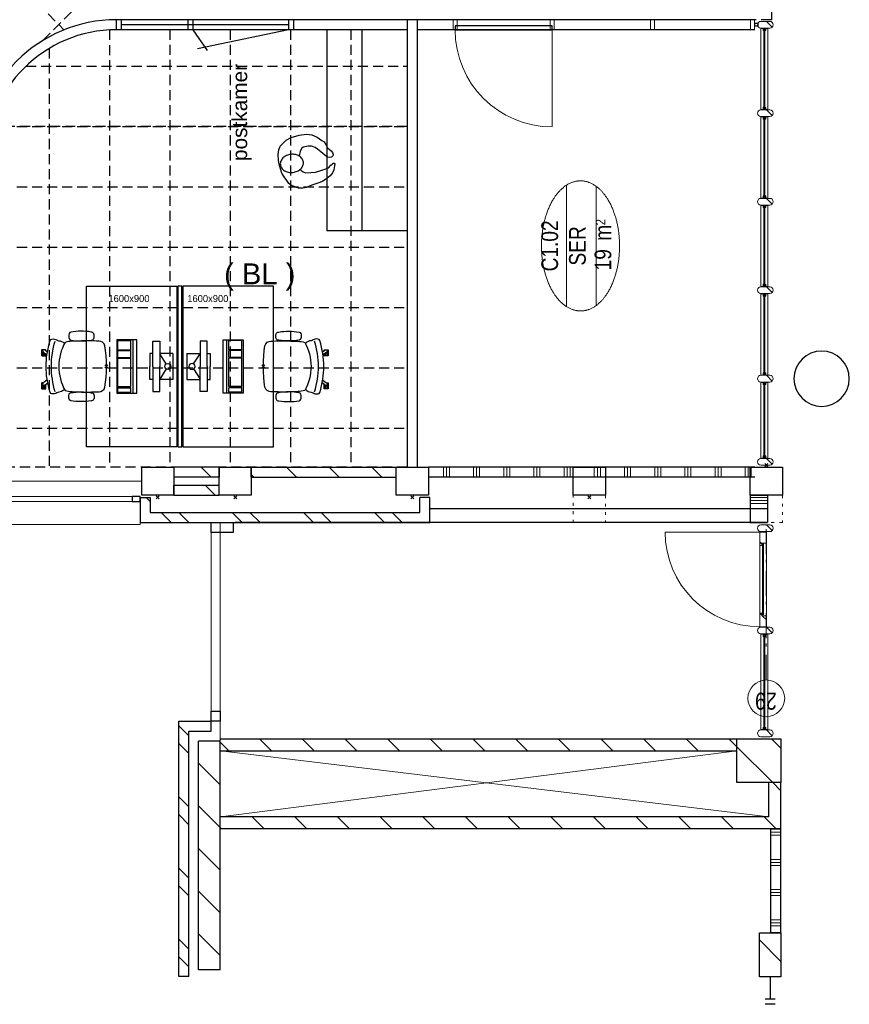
# Model space of a CAD drawing. Header units: millimetres. Extents: x 164654 to 368283, y 131426 to 252133.
# Tile 19 of 144: x 254704 to 262952, y 207861 to 217653. Entities that reach past the tile are written whole.
import ezdxf
from ezdxf.enums import TextEntityAlignment as Align

# ---------------------------------------------------------------- set-up
doc = ezdxf.new("R2010")
doc.units = ezdxf.units.MM
doc.header["$LTSCALE"] = 400
doc.header["$PDMODE"] = 3
doc.header["$PDSIZE"] = 15
for name, pattern in [('HIDDEN', [0.375, 0.25, -0.125]), ('STYLE_05', [0.208282, 0.069427, -0.138855]), ('STYLE_06', [1.041641, 0.625, -0.208282, 0.069427, -0.138931]), ('STYLE_21', [0.138889, 0.069444, -0.069444])]:
    doc.linetypes.add(name, pattern=pattern)
for name, color, linetype in [('-gd', 2, 'Continuous'), ('-ve', 2, 'HIDDEN'), ('inlay', 6, 'Continuous'), ('inr', 4, 'Continuous'), ('plafond', 255, 'HIDDEN'), ('plat', 5, 'Continuous'), ('sona-s008_ip0', 7, 'Continuous'), ('symbol', 1, 'Continuous'), ('timmerwerk-ge', 150, 'Continuous')]:
    doc.layers.add(name, color=color, linetype=linetype)
for name, color, linetype, lineweight in [('Binnenkozijnen', 140, 'Continuous', 15), ('Buitenkozijnen', 140, 'Continuous', 15), ('Interieur-deur', 43, 'Continuous', 9), ('Interieur-systeemwand glas', 140, 'STYLE_21', 15), ('mat-baksteen', 5, 'Continuous', 25), ('mat-beton (ihwg)', 5, 'Continuous', 25), ('mat-glas-hor', 5, 'Continuous', 15), ('mat-kalkzandsteen', 5, 'Continuous', 25), ('mat-naaldhout', 140, 'Continuous', 15), ('mat-scheidingswand-horizontaal', 5, 'Continuous', 25), ('None', 7, 'Continuous', 9), ('Ruimtenummers', 5, 'Continuous', 25)]:
    doc.layers.add(name, color=color, linetype=linetype, lineweight=lineweight)
doc.styles.add('Arial', font='arial.ttf', dxfattribs={"height": 211.666667})
doc.styles.add('Arial Narrow', font='ARIALN.TTF', dxfattribs={"height": 222.25})
doc.styles.add('s100', font='stylu.ttf', dxfattribs={"height": 100})

# ---------------------------------------------------------------- blocks, each defined once
blk = doc.blocks.new('plafond c1')
at = {"layer": 'plafond'}
for p, q in [((25164.6, 11790.8), (30307.7, 6647.7)), ((30098.7, 6542.6), (33394.9, 9838.8)), ((30760, 6646.9), (30760, 2298.8)), ((31360, 6648.8), (31360, 2298.8)), ((31960, 6648.8), (31960, 2298.8)), ((32560, 6648.8), (32560, 2298.8)), ((33160, 6648.8), (33160, 2298.8)), ((30160, 6462.8), (30160, 2298.8)), ((29929.9, 6286.8), (33720, 6286.8)), ((7640, 5086.8), (33720, 5086.8)), ((7640, 4486.8), (33720, 4486.8)), ((7640, 3886.8), (33720, 3886.8)), ((7640, 3286.8), (33720, 3286.8)), ((7640, 2686.8), (33720, 2686.8))]:
    blk.add_line(p, q, dxfattribs=at)
blk.add_lwpolyline([(24610, 11790.8), (31400, 11790.8), (31400, 9838.8), (37340, 9838.8), (37340, 6748.8), (33720, 6748.8), (33720, 5686.8), (7640, 5686.8), (7640, 11790.8)], dxfattribs=at)
blk.add_lwpolyline([(7640, 5686.8), (33720, 5686.8), (33720, 2298.8), (7640, 2298.8)], close=True, dxfattribs=at)
blk = doc.blocks.new('nok')
at = {"layer": 'None', "color": 43, "linetype": 'STYLE_05', "lineweight": 9}
blk.add_lwpolyline([(-135, 160), (135, 160), (135, -160), (-135, -160)], close=True, dxfattribs=at)
blk = doc.blocks.new('*X18')
at = {"layer": 'None', "lineweight": 9}
for p, q in [((-16238.9, 6060), (-16138.9, 6060)), ((-16238.9, 6030), (-16138.9, 6030)), ((-16238.9, 6000), (-16138.9, 6000)), ((-16238.9, 5760), (-16138.9, 5760)), ((-16238.9, 5730), (-16138.9, 5730)), ((-16238.9, 5700), (-16138.9, 5700)), ((-16238.9, 5460), (-16138.9, 5460)), ((-16238.9, 5430), (-16138.9, 5430)), ((-16238.9, 5400), (-16138.9, 5400)), ((-16238.9, 5160), (-16138.9, 5160)), ((-16238.9, 5130), (-16138.9, 5130)), ((-16238.9, 5100), (-16138.9, 5100)), ((-16238.9, 4860), (-16138.9, 4860)), ((-16238.9, 4830), (-16138.9, 4830)), ((-16238.9, 4800), (-16138.9, 4800)), ((-16238.9, 4560), (-16138.9, 4560)), ((-16238.9, 4530), (-16138.9, 4530)), ((-16238.9, 4500), (-16138.9, 4500)), ((-16238.9, 4260), (-16138.9, 4260)), ((-16238.9, 4230), (-16138.9, 4230)), ((-16238.9, 4200), (-16138.9, 4200)), ((-16238.9, 3960), (-16138.9, 3960)), ((-16238.9, 3930), (-16138.9, 3930)), ((-16238.9, 3900), (-16138.9, 3900)), ((-16238.9, 3660), (-16138.9, 3660)), ((-16238.9, 3630), (-16138.9, 3630)), ((-16238.9, 3600), (-16138.9, 3600)), ((-16238.9, 3360), (-16138.9, 3360)), ((-16238.9, 3330), (-16138.9, 3330)), ((-16238.9, 3300), (-16138.9, 3300)), ((-16238.9, 3060), (-16138.9, 3060)), ((-16238.9, 3030), (-16138.9, 3030)), ((-16238.9, 3000), (-16138.9, 3000))]:
    blk.add_line(p, q, dxfattribs=at)
blk = doc.blocks.new('*X38')
at = {"layer": 'None', "lineweight": 5}
blk.add_line((-23.7, -23.7), (33.5, 33.5), dxfattribs=at)
blk = doc.blocks.new('houten stijl 67 x 114')
at = {"layer": 'mat-naaldhout', "color": 140, "linetype": 'Continuous', "lineweight": 15, "flags": 128}
blk.add_lwpolyline([(33.5, 0), (33.5, 0, -0.414214), (0, -33.5), (0, -33.5, -0.414214), (-33.5, 0), (-33.5, 88), (-33.5, 88, -0.414214), (0, 121.5), (0, 121.5, -0.414214), (33.5, 88)], format="xyb", close=True, dxfattribs=at)
at = {"layer": 'mat-naaldhout', "color": 140}
blk.add_blockref('*X38', (0, 0), dxfattribs=at)
blk = doc.blocks.new('*X42')
at = {"layer": 'None', "lineweight": 5}
blk.add_line((-16908, 2891), (-16883, 2916), dxfattribs=at)
blk = doc.blocks.new('*X43')
at = {"layer": 'None', "lineweight": 5}
for p, q in [((-17657.1, 2849), (-17616.2, 2889.9)), ((-17615.1, 2891), (-17591.2, 2914.9))]:
    blk.add_line(p, q, dxfattribs=at)
blk = doc.blocks.new('*U44')
at = {"layer": 'mat-glas-hor', "color": 140, "lineweight": 15}
blk.add_lwpolyline([(-16899.5, 2876.5), (-17604.6, 2876.5), (-17604.6, 2888.5), (-16899.5, 2888.5)], close=True, dxfattribs=at)
at = {"layer": 'mat-naaldhout', "color": 140, "linetype": 'Continuous', "lineweight": 15}
for points in [[(-17616.2, 2891), (-17591.2, 2891), (-17591.2, 2916), (-17725.2, 2916), (-17725.2, 2849), (-17616.2, 2849)], [(-16894.2, 2891), (-16919.2, 2891), (-16919.2, 2916), (-16785.2, 2916), (-16785.2, 2849), (-16894.2, 2849)]]:
    blk.add_lwpolyline(points, close=True, dxfattribs=at)
at = {"layer": 'None', "color": 43, "linetype": 'Continuous', "lineweight": 9}
blk.add_line((-16785.2, 3856), (-16785.2, 2916), dxfattribs=at)
at = {"layer": 'None', "color": 8, "lineweight": 5}
blk.add_lwpolyline([(-17725.2, 2916), (-17725.2, 2849), (-16894.2, 2849), (-16894.2, 2916)], close=True, dxfattribs=at)
at = {"layer": 'None', "color": 43, "linetype": 'Continuous', "lineweight": 9}
blk.add_arc((-16785.2, 2916), 940, 90, 180, dxfattribs=at)
at = {"layer": 'mat-naaldhout', "color": 140}
for name in ['*X43', '*X42']:
    blk.add_blockref(name, (0, 0), dxfattribs=at)
blk = doc.blocks.new('*X45')
at = {"layer": 'None', "lineweight": 9}
for p, q in [((-20994.2, 8280), (-20780.2, 8494)), ((-20570, 8280), (-20356, 8494)), ((-20145.7, 8280), (-19931.7, 8494)), ((-19721.4, 8280), (-19507.4, 8494)), ((-19297.2, 8280), (-19083.2, 8494)), ((-18872.9, 8280), (-18863.9, 8289))]:
    blk.add_line(p, q, dxfattribs=at)
blk = doc.blocks.new('*X46')
at = {"layer": 'None', "lineweight": 9}
for p, q in [((-21108.5, 8590), (-21008.5, 8690)), ((-20932.1, 8590), (-20832.1, 8690)), ((-20401.4, 8590), (-20301.4, 8690)), ((-20225, 8590), (-20125, 8690)), ((-19694.3, 8590), (-19594.3, 8690)), ((-19517.9, 8590), (-19417.9, 8690)), ((-18987.2, 8590), (-18887.2, 8690)), ((-18810.8, 8590), (-18710.8, 8690))]:
    blk.add_line(p, q, dxfattribs=at)
blk = doc.blocks.new('*X47')
at = {"layer": 'None', "lineweight": 9}
blk.add_line((-21053.8, 2705), (-20839.8, 2919), dxfattribs=at)
blk = doc.blocks.new('*X48')
at = {"layer": 'None', "lineweight": 9}
for p, q in [((-19275.9, 2785.8), (-18919.7, 3142)), ((-18932.5, 2705), (-18838.9, 2798.5))]:
    blk.add_line(p, q, dxfattribs=at)
blk = doc.blocks.new('Kolom O 550')
at = {"layer": 'mat-beton (ihwg)', "lineweight": 25}
blk.add_circle((0, 0), 275, dxfattribs=at)
blk = doc.blocks.new('*X61')
at = {"layer": 'None', "lineweight": 9}
blk.add_line((-16418.9, 8329.8), (-16318.9, 8429.8), dxfattribs=at)
blk = doc.blocks.new('*X62')
at = {"layer": 'None', "lineweight": 9}
blk.add_line((-16480.8, 8975), (-16438.9, 9016.9), dxfattribs=at)
blk = doc.blocks.new('*X63')
at = {"layer": 'None', "lineweight": 9}
for p, q in [((-16688.9, 8766.9), (-16588.9, 8866.9)), ((-16688.9, 8590.5), (-16588.9, 8690.5)), ((-16688.9, 8059.8), (-16588.9, 8159.8)), ((-16688.9, 7883.4), (-16588.9, 7983.4)), ((-16688.9, 7352.7), (-16588.9, 7452.7)), ((-16688.9, 7176.3), (-16588.9, 7276.3)), ((-16688.9, 6645.6), (-16588.9, 6745.6)), ((-16688.9, 6469.2), (-16588.9, 6569.2))]:
    blk.add_line(p, q, dxfattribs=at)
blk = doc.blocks.new('Gevelpui best 1410 (2D)')
at = {"layer": 'Buitenkozijnen', "lineweight": 15}
for p, q in [((-260, 0), (-260, -1410)), ((-260, 0), (-210, 0)), ((-210, 0), (-210, -1410)), ((-260, -1410), (-210, -1410))]:
    blk.add_line(p, q, dxfattribs=at)
at = {"layer": 'Buitenkozijnen', "color": 92, "lineweight": 25}
for points in [[(-260, 0), (-210, 0), (-210, -80), (-260, -80)], [(-260, -1330), (-210, -1330), (-210, -1410), (-260, -1410)]]:
    blk.add_lwpolyline(points, close=True, dxfattribs=at)
at = {"layer": 'None', "color": 43, "linetype": 'Continuous', "lineweight": 9}
blk.add_line((-410, 15), (-410, -1425), dxfattribs=at)
blk = doc.blocks.new('*X82')
at = {"layer": 'None', "lineweight": 9}
for p, q in [((-16238.9, 7944.1), (-16213.1, 7970)), ((-16238.9, 7519.8), (-16138.9, 7619.8)), ((-16238.9, 7095.6), (-16138.9, 7195.6)), ((-16238.9, 6671.3), (-16138.9, 6771.3))]:
    blk.add_line(p, q, dxfattribs=at)
blk = doc.blocks.new('*X83')
at = {"layer": 'None', "lineweight": 9}
blk.add_line((-16238.9, 8368.4), (-16138.9, 8468.4), dxfattribs=at)
blk = doc.blocks.new('*X85')
at = {"layer": 'None', "lineweight": 9}
for p, q in [((-20700, 2705), (-20700, 2805)), ((-20670, 2705), (-20670, 2805)), ((-20640, 2705), (-20640, 2805)), ((-20400, 2705), (-20400, 2805)), ((-20370, 2705), (-20370, 2805)), ((-20340, 2705), (-20340, 2805)), ((-20100, 2705), (-20100, 2805)), ((-20070, 2705), (-20070, 2805)), ((-20040, 2705), (-20040, 2805)), ((-19800, 2705), (-19800, 2805)), ((-19770, 2705), (-19770, 2805)), ((-19740, 2705), (-19740, 2805))]:
    blk.add_line(p, q, dxfattribs=at)
blk = doc.blocks.new('Kolom 280x320')
at = {"layer": 'mat-beton (ihwg)', "lineweight": 25}
blk.add_lwpolyline([(-300, 160), (-20, 160), (-20, -160), (-300, -160)], close=True, dxfattribs=at)
at = {"layer": 'None', "color": 92, "linetype": 'Continuous', "lineweight": 5}
blk.add_point((0, 0), dxfattribs=at)
blk = doc.blocks.new('*U87')
at = {"layer": 'None', "color": 43, "linetype": 'Continuous', "lineweight": 9}
for p, q in [((-19614.9, 8276), (-18958.9, 3142)), ((-18958.9, 8276), (-19614.9, 2825))]:
    blk.add_line(p, q, dxfattribs=at)
blk = doc.blocks.new('*X89')
at = {"layer": 'None', "lineweight": 9}
for p, q in [((-18958.9, 8194), (-18876.9, 8276)), ((-18958.9, 7769.7), (-18838.9, 7889.7)), ((-18958.9, 7345.4), (-18838.9, 7465.4)), ((-18958.9, 6921.2), (-18838.9, 7041.2)), ((-18958.9, 6496.9), (-18838.9, 6616.9)), ((-18958.9, 6072.6), (-18838.9, 6192.6)), ((-18958.9, 5648.4), (-18838.9, 5768.4)), ((-18958.9, 5224.1), (-18838.9, 5344.1)), ((-18958.9, 4799.8), (-18838.9, 4919.8)), ((-18958.9, 4375.6), (-18838.9, 4495.6)), ((-18958.9, 3951.3), (-18838.9, 4071.3)), ((-18958.9, 3527.1), (-18838.9, 3647.1)), ((-18919.7, 3142), (-18838.9, 3222.8))]:
    blk.add_line(p, q, dxfattribs=at)
blk = doc.blocks.new('*X90')
at = {"layer": 'None', "lineweight": 9}
blk.add_line((-19356.7, 2705), (-19275.9, 2785.8), dxfattribs=at)
blk = doc.blocks.new('*X91')
at = {"layer": 'None', "lineweight": 9}
for p, q in [((-19734.9, 8266.5), (-19725.4, 8276)), ((-19734.9, 7842.2), (-19614.9, 7962.2)), ((-19734.9, 7418), (-19614.9, 7538)), ((-19734.9, 6993.7), (-19614.9, 7113.7)), ((-19734.9, 6569.4), (-19614.9, 6689.4)), ((-19734.9, 6145.2), (-19614.9, 6265.2)), ((-19734.9, 5720.9), (-19614.9, 5840.9)), ((-19734.9, 5296.6), (-19614.9, 5416.6)), ((-19734.9, 4872.4), (-19614.9, 4992.4)), ((-19734.9, 4448.1), (-19614.9, 4568.1)), ((-19734.9, 4023.8), (-19614.9, 4143.8)), ((-19734.9, 3599.6), (-19614.9, 3719.6)), ((-19734.9, 3175.3), (-19614.9, 3295.3)), ((-19734.9, 2751.1), (-19614.9, 2871.1))]:
    blk.add_line(p, q, dxfattribs=at)
blk = doc.blocks.new('*X92')
at = {"layer": 'None', "lineweight": 9}
for p, q in [((-16500, 2837.5), (-16500, 3010)), ((-16470, 2837.5), (-16470, 3010)), ((-16440, 2837.5), (-16440, 3010))]:
    blk.add_line(p, q, dxfattribs=at)
blk = doc.blocks.new('binnenpui 880 h.o.h.')
at = {"layer": 'mat-glas-hor', "color": 8, "lineweight": 5}
blk.add_lwpolyline([(18, -33.5), (88, -33.5), (88, -846.5), (18, -846.5)], close=True, dxfattribs=at)
at = {"layer": 'mat-glas-hor', "color": 140, "lineweight": 15}
blk.add_lwpolyline([(48, -40), (58, -40), (58, -840), (48, -840)], close=True, dxfattribs=at)
at = {"layer": 'mat-naaldhout', "color": 140, "linetype": 'Continuous', "lineweight": 15, "flags": 128}
for points in [[(42.7, -33.5), (17.7, -33.5), (17.7, -34.5, 0.414214), (19.7, -36.5), (36.2, -36.5, -0.414214), (39.7, -40), (39.7, -56.5, 0.414214), (41.7, -58.5), (42.7, -58.5)], [(63.3, -33.5), (88.3, -33.5), (88.3, -34.5, -0.414214), (86.3, -36.5), (69.8, -36.5, 0.414214), (66.3, -40), (66.3, -56.5, -0.414214), (64.3, -58.5), (63.3, -58.5)], [(42.7, -846.5), (17.7, -846.5), (17.7, -845.5, -0.414214), (19.7, -843.5), (36.2, -843.5, 0.414214), (39.7, -840), (39.7, -823.5, -0.414214), (41.7, -821.5), (42.7, -821.5)], [(63.3, -846.5), (88.3, -846.5), (88.3, -845.5, 0.414214), (86.3, -843.5), (69.8, -843.5, -0.414214), (66.3, -840), (66.3, -823.5, 0.414214), (64.3, -821.5), (63.3, -821.5)]]:
    blk.add_lwpolyline(points, format="xyb", close=True, dxfattribs=at)
at = {"layer": 'None', "color": 7, "rotation": 270}
for p in [(0, 0), (0, -880)]:
    blk.add_blockref('houten stijl 67 x 114', p, dxfattribs=at)
blk = doc.blocks.new('*U41')
at = {"layer": 'mat-glas-hor', "color": 8, "lineweight": 5}
blk.add_lwpolyline([(-16051.9, 2834), (-16051.9, 2904), (-15292.4, 2904), (-15292.4, 2834)], close=True, dxfattribs=at)
at = {"layer": 'mat-glas-hor', "color": 140, "lineweight": 15}
blk.add_lwpolyline([(-16045.4, 2864), (-16045.4, 2874), (-15298.9, 2874), (-15298.9, 2864)], close=True, dxfattribs=at)
at = {"layer": 'mat-naaldhout', "color": 140, "linetype": 'Continuous', "lineweight": 15, "flags": 128}
for points in [[(-16051.9, 2879.3), (-16051.9, 2904.3), (-16050.9, 2904.3, -0.414214), (-16048.9, 2902.3), (-16048.9, 2885.8, 0.414214), (-16045.4, 2882.3), (-16028.9, 2882.3, -0.414214), (-16026.9, 2880.3), (-16026.9, 2879.3)], [(-16051.9, 2858.7), (-16051.9, 2833.7), (-16050.9, 2833.7, 0.414214), (-16048.9, 2835.7), (-16048.9, 2852.2, -0.414214), (-16045.4, 2855.7), (-16028.9, 2855.7, 0.414214), (-16026.9, 2857.7), (-16026.9, 2858.7)], [(-15292.4, 2879.3), (-15292.4, 2904.3), (-15293.4, 2904.3, 0.414214), (-15295.4, 2902.3), (-15295.4, 2885.8, -0.414214), (-15298.9, 2882.3), (-15315.4, 2882.3, 0.414214), (-15317.4, 2880.3), (-15317.4, 2879.3)], [(-15292.4, 2858.7), (-15292.4, 2833.7), (-15293.4, 2833.7, -0.414214), (-15295.4, 2835.7), (-15295.4, 2852.2, 0.414214), (-15298.9, 2855.7), (-15315.4, 2855.7, -0.414214), (-15317.4, 2857.7), (-15317.4, 2858.7)]]:
    blk.add_lwpolyline(points, format="xyb", close=True, dxfattribs=at)
at = {"layer": 'None', "color": 7}
for p in [(-16085.4, 2816), (-15258.9, 2816)]:
    blk.add_blockref('houten stijl 67 x 114', p, dxfattribs=at)
blk = doc.blocks.new('Ruimtenummer UV 50')
at = {"layer": 'Ruimtenummers', "color": 8, "lineweight": 5}
for p, q in [((602.2, 156.5), (-602.3, 156.5)), ((594.7, -137.5), (-594.8, -137.5))]:
    blk.add_line(p, q, dxfattribs=at)
blk.add_open_spline([(-323.4, 353.8), (-173.3, 405.8), (173.3, 405.8), (323.4, 353.8), (473.5, 301.8), (560.1, 211.8), (646.8, 121.7), (646.8, 17.7), (646.8, -86.3), (560.1, -176.3), (473.5, -266.4), (323.4, -318.4), (173.3, -370.4), (-173.3, -370.4), (-323.4, -318.4), (-473.5, -266.4), (-560.2, -176.3), (-646.8, -86.3), (-646.8, 17.7), (-646.8, 121.7), (-560.2, 211.8), (-473.5, 301.8), (-323.4, 353.8)], degree=2, knots=[0, 0, 0, 0.09962, 0.19924, 0.19924, 0.283607, 0.283607, 0.349619, 0.349619, 0.415638, 0.415638, 0.5, 0.5, 0.59962, 0.69924, 0.69924, 0.783607, 0.783607, 0.849619, 0.849619, 0.915638, 0.915638, 1, 1, 1], dxfattribs=at)
at = {"layer": 'Ruimtenummers', "attachment_point": 2, "style": 'Arial Narrow'}
for s, insert, char_height in [(' m', (103.6, -122.2), 165.95), (' 2', (220.1, -132.8), 96.8)]:
    blk.add_mtext(s, dxfattribs=dict(at, insert=insert, char_height=char_height))
at = {"layer": 'Ruimtenummers', "style": 'Arial Narrow'}
for tag, p in [('Nummer', (0, 406.9)), ('Naam', (0, 131.7)), ('Oppervlak', (-137.9, -122.2))]:
    blk.add_attdef(tag, text='', height=165.9, dxfattribs=at).set_placement(p, align=Align.TOP_CENTER)
blk = doc.blocks.new('SONA-S008_B2')
at = {"layer": '-gd'}
blk.add_open_spline([(-253, -509.5), (-87.8, -560.2), (87.8, -560.2), (253, -509.5)], degree=3, dxfattribs=at)
for points in [[(-206.6, -15.8), (-79.4, 5.3), (79.6, 5.3), (206.6, -15.8)], [(-253, -272.1), (-257.1, -206.8), (-252.1, -139.2), (-253, -73.9)], [(-253, -73.9), (-253.4, -51.6), (-233.1, -20.2), (-206.6, -15.8)], [(206.6, -15.8), (233.1, -20.2), (253.4, -51.6), (253, -73.9)], [(253, -73.9), (252.1, -139.2), (257.1, -206.8), (253, -272.1)], [(-342.5, -153.6), (-353.5, -221.1), (-351.5, -287.6), (-342.5, -355.4)], [(-325.3, -126.1), (-337, -131.7), (-340.4, -140.8), (-342.5, -153.6)], [(-277.9, -126.1), (-287.8, -121.3), (-315.3, -121.3), (-325.3, -126.1)], [(-260.7, -153.6), (-262.7, -140.8), (-266.2, -131.7), (-277.9, -126.1)], [(-260.7, -355.4), (-251.6, -287.6), (-249.7, -221.1), (-260.7, -153.6)], [(260.6, -355.4), (251.6, -287.6), (249.7, -221.1), (260.6, -153.6)], [(260.6, -153.6), (262.7, -140.8), (266.2, -131.7), (277.9, -126.1)], [(277.9, -126.1), (287.8, -121.3), (315.3, -121.3), (325.3, -126.1)], [(325.3, -126.1), (337, -131.7), (340.4, -140.8), (342.5, -153.6)], [(342.5, -153.6), (353.4, -221.1), (351.5, -287.6), (342.5, -355.4)], [(-238.9, -411.5), (-253, -365.7), (-250.2, -318.7), (-253, -272.1)], [(253, -272.1), (250.2, -318.7), (253, -365.7), (238.9, -411.5)], [(-342.5, -355.4), (-341.5, -363), (-333.6, -369.9), (-326.1, -371.8)], [(-326.1, -371.8), (-310.3, -375.7), (-292.8, -375.7), (-277, -371.8)], [(-277, -371.8), (-269.5, -369.9), (-261.7, -363), (-260.7, -355.4)], [(-250.7, -332.5), (-253.1, -331.7), (-255.4, -330.9), (-257.6, -330.2)], [(-255.2, -303.9), (-254.1, -304.3), (-252.9, -304.7), (-251.7, -305.1)], [(256.9, -323.2), (255, -323.8), (253.1, -324.4), (251, -325.1)], [(251.9, -297.7), (252.9, -297.4), (253.8, -297.1), (254.7, -296.8)], [(277, -371.8), (269.5, -369.9), (261.7, -363), (260.6, -355.4)], [(326.1, -371.8), (310.3, -375.7), (292.8, -375.7), (277, -371.8)], [(342.5, -355.4), (341.5, -363), (333.6, -369.9), (326.1, -371.8)], [(-255.5, -473.7), (-255.4, -489), (-270.3, -500.1), (-272.1, -515.2)], [(-227.3, -418.1), (-247.1, -436.6), (-255.7, -455.2), (-255.5, -473.7)], [(238.9, -411.5), (95.4, -494.5), (-95.5, -494.5), (-238.9, -411.5)], [(255.5, -473.7), (255.7, -455.2), (247.1, -436.6), (227.3, -418.1)], [(272.1, -515.2), (270.3, -500.1), (255.4, -489), (255.5, -473.7)], [(-272.1, -515.2), (-274.4, -533.8), (-273.7, -555.7), (-258.6, -560.1)], [(-258.6, -560.1), (-77.4, -613.6), (78.8, -613.6), (258.6, -560.1)], [(-185.5, -615.4), (-185.5, -615.4), (-176.5, -602.9), (-162.6, -583.8)], [(143.7, -587.5), (156, -604.4), (163.9, -615.2), (163.9, -615.2)], [(258.6, -560.1), (273.7, -555.6), (274.4, -533.8), (272.1, -515.2)], [(-222.5, -641.1), (-222.5, -641.1), (-222.4, -632.9), (-222.4, -632.9)], [(-218.8, -644.8), (-220.8, -644.8), (-222.5, -643.1), (-222.5, -641.1)], [(-222.4, -606.9), (-222.4, -604.9), (-220.7, -603.3), (-218.7, -603.3)], [(-222.4, -615.1), (-222.4, -615.1), (-222.4, -606.9), (-222.4, -606.9)], [(-218.8, -615.1), (-218.8, -615.1), (-222.4, -615.1), (-222.4, -615.1)], [(-222.4, -629.9), (-222.4, -629.9), (-222.4, -618.1), (-222.4, -618.1)], [(-222.4, -618.1), (-222.4, -618.1), (-198.5, -618.1), (-198.5, -618.1)], [(-198.6, -630), (-198.6, -630), (-222.4, -629.9), (-222.4, -629.9)], [(-222.4, -632.9), (-222.4, -632.9), (-218.8, -632.9), (-218.8, -632.9)], [(-198.5, -615.1), (-198.5, -615.1), (-218.8, -615.1), (-218.8, -615.1)], [(-218.8, -632.9), (-218.8, -632.9), (-198.6, -633), (-198.6, -633)], [(-166.5, -644.9), (-166.5, -644.9), (-218.8, -644.8), (-218.8, -644.8)], [(-218.7, -603.3), (-218.7, -603.3), (-192, -603.3), (-176.8, -603.3)], [(-198.6, -633), (-198.6, -633), (-198.6, -630), (-198.6, -630)], [(-198.6, -630), (-198.6, -630), (-186.7, -630), (-186.7, -630)], [(-198.6, -633), (-198.6, -633), (-186.7, -633), (-186.7, -633)], [(-198.5, -618.1), (-198.5, -618.1), (-198.5, -615.1), (-198.5, -615.1)], [(-198.5, -615.1), (-198.5, -615.1), (-186.7, -615.2), (-186.7, -615.2)], [(-198.5, -618.1), (-198.5, -618.1), (-189.1, -618.2), (-187.1, -618.2)], [(-182.7, -633.4), (-188.4, -629.2), (-189.7, -621.1), (-185.5, -615.4)], [(-185.4, -615.2), (-186.2, -615.2), (-186.7, -615.2), (-186.7, -615.2)], [(-186.7, -615.2), (-186.7, -615.2), (-186.7, -616.4), (-186.7, -617.3)], [(-185.9, -630), (-186.4, -630), (-186.7, -630), (-186.7, -630)], [(-186.7, -630), (-186.7, -630), (-186.7, -633), (-186.7, -633)], [(-186.7, -633), (-186.7, -633), (-185.3, -633), (-183.1, -633)], [(-164.7, -630.5), (-168.8, -636.2), (-176.9, -637.5), (-182.7, -633.4)], [(-182.7, -633.4), (-182.7, -633.4), (-182.7, -633.4), (-182.7, -633.4)], [(-167.1, -633), (-166.7, -633), (-166.5, -633), (-166.5, -633)], [(-166.5, -633), (-166.5, -633), (-162.9, -633.1), (-162.9, -633.1)], [(-162.9, -641.3), (-162.9, -643.3), (-164.5, -644.9), (-166.5, -644.9)], [(-134.5, -588.9), (-152.4, -613.6), (-164.7, -630.5), (-164.7, -630.5)], [(-162.8, -630.1), (-162.8, -630.1), (-163.4, -630.1), (-164.4, -630)], [(-162.9, -633.1), (-162.9, -633.1), (-162.9, -641.3), (-162.9, -641.3)], [(-162.8, -628), (-162.8, -629.2), (-162.8, -630.1), (-162.8, -630.1)], [(106.4, -606.6), (106.4, -604.6), (108, -603), (110, -603)], [(106.4, -614.8), (106.4, -614.8), (106.4, -606.6), (106.4, -606.6)], [(110.1, -614.8), (110.1, -614.8), (106.4, -614.8), (106.4, -614.8)], [(106.4, -629.7), (106.4, -629.7), (106.4, -617.8), (106.4, -617.8)], [(106.4, -617.8), (106.4, -617.8), (130.3, -617.8), (130.3, -617.8)], [(130.3, -629.6), (130.3, -629.6), (106.4, -629.7), (106.4, -629.7)], [(106.4, -640.9), (106.4, -640.9), (106.4, -632.7), (106.4, -632.7)], [(106.4, -632.7), (106.4, -632.7), (110.1, -632.7), (110.1, -632.7)], [(110.1, -644.5), (108.1, -644.5), (106.5, -642.9), (106.4, -640.9)], [(110, -603), (110, -603), (115.6, -603), (123.1, -603)], [(130.3, -614.8), (130.3, -614.8), (110.1, -614.8), (110.1, -614.8)], [(110.1, -632.7), (110.1, -632.7), (130.3, -632.6), (130.3, -632.6)], [(162.4, -644.4), (162.4, -644.4), (110.1, -644.5), (110.1, -644.5)], [(143.1, -630.4), (143.1, -630.4), (131.8, -614.9), (115.2, -592)], [(130.3, -617.8), (130.3, -617.8), (130.3, -614.8), (130.3, -614.8)], [(130.3, -614.8), (130.3, -614.8), (130.9, -614.8), (131.7, -614.8)], [(130.3, -617.8), (130.3, -617.8), (131.9, -617.8), (133.9, -617.8)], [(130.3, -632.6), (130.3, -632.6), (130.3, -629.6), (130.3, -629.6)], [(130.3, -629.6), (130.3, -629.6), (142.1, -629.6), (142.1, -629.6)], [(130.3, -632.6), (130.3, -632.6), (142.2, -632.6), (142.2, -632.6)], [(142.5, -629.6), (142.3, -629.6), (142.1, -629.6), (142.1, -629.6)], [(142.1, -629.6), (142.1, -629.6), (142.2, -632.6), (142.2, -632.6)], [(142.2, -632.6), (142.2, -632.6), (143.3, -632.6), (145.1, -632.6)], [(161.1, -633.2), (155.3, -637.4), (147.2, -636.1), (143.1, -630.4)], [(154.9, -602.9), (159.4, -602.9), (162.3, -602.9), (162.3, -602.9)], [(163.9, -615.2), (168.1, -621), (166.8, -629.1), (161.1, -633.2)], [(161.1, -633.2), (161.1, -633.2), (161.1, -633.2), (161.1, -633.2)], [(161.8, -632.6), (162.2, -632.6), (162.4, -632.6), (162.4, -632.6)], [(162.3, -602.9), (164.4, -602.9), (166, -604.6), (166, -606.6)], [(162.4, -632.6), (162.4, -632.6), (166, -632.6), (166, -632.6)], [(166, -640.8), (166, -642.8), (164.4, -644.4), (162.4, -644.4)], [(166, -614.8), (166, -614.8), (164.6, -614.8), (163.5, -614.8)], [(166, -629.6), (166, -629.6), (165.4, -629.6), (164.4, -629.6)], [(165.3, -617.8), (165.8, -617.8), (166, -617.8), (166, -617.8)], [(166, -606.6), (166, -606.6), (166, -614.8), (166, -614.8)], [(166, -617.8), (166, -617.8), (166, -618.6), (166, -619.9)], [(166, -625.7), (166, -627.8), (166, -629.6), (166, -629.6)], [(166, -632.6), (166, -632.6), (166, -640.8), (166, -640.8)]]:
    blk.add_open_spline(points, degree=3)
at = {"layer": 'sona-s008_ip0'}
blk.add_point((0, 0), dxfattribs=at)
blk = doc.blocks.new('SYMB-CMP4_B2')
for p, q in [((-130, 558.1), (130, 558.1)), ((-130, 558.1), (-130, 428.1)), ((-25.3, 491.9), (-125, 428.1)), ((25.3, 491.9), (125, 428.1)), ((130, 558.1), (130, 428.1)), ((-250, 358.1), (-250, 428.1)), ((-250, 428.1), (0, 428.1)), ((250, 428.1), (0, 428.1)), ((250, 358.1), (250, 428.1)), ((0, 358.1), (-250, 358.1)), ((-130, 358.1), (-130, 328.1)), ((-130, 328.1), (0, 328.1)), ((0, 358.1), (250, 358.1)), ((130, 328.1), (0, 328.1)), ((130, 358.1), (130, 328.1)), ((265, 200), (-265, 200)), ((-265, 200), (-265, 0)), ((265, 0), (265, 200)), ((265, 162.9), (-265, 162.9)), ((-166.8, 141.5), (-259.7, 141.5)), ((-259.7, 12.9), (-259.7, 141.5)), ((-166.8, 12.9), (-166.8, 141.5)), ((-88, 141.5), (-159.1, 141.5)), ((-159.1, 12.9), (-159.1, 141.5)), ((-88, 12.9), (-88, 141.5)), ((200.4, 141.5), (-81.5, 141.5)), ((-81.5, 12.9), (-81.5, 141.5)), ((200.4, 12.9), (200.4, 141.5)), ((254.7, 141.5), (212.3, 141.5)), ((212.3, 12.9), (212.3, 141.5)), ((254.7, 12.9), (254.7, 141.5)), ((-265, 0), (265, 0)), ((-166.8, 12.9), (-259.7, 12.9)), ((-88, 12.9), (-159.1, 12.9)), ((200.4, 12.9), (-81.5, 12.9)), ((254.7, 12.9), (212.3, 12.9))]:
    blk.add_line(p, q)
blk.add_circle((0, 508.1), 30)
blk = doc.blocks.new('SYMB-PS01_B2')
blk.add_lwpolyline([(58.6, 67.4), (69.9, 77.8), (86, 96.6), (96.2, 116.4), (97.7, 170.3), (98.9, 217.4), (92.2, 250.7), (80.6, 302.7), (67.2, 348.9), (45.4, 376.3), (34.1, 387.9), (26.6, 400.2), (25.8, 409.6), (35.8, 414.1), (52.2, 410), (91.1, 399.8), (121.7, 384.5), (148.5, 360), (172.8, 323.3), (197.5, 278.9), (212.1, 231.9), (226.3, 168.8), (242.3, 111.1), (246.7, 76.3), (243.8, 35.7), (228.6, 1.8), (211, -31.7), (189.9, -56.4), (157.6, -74.3), (117.4, -97.9), (79.2, -115.8), (3.3, -132.4), (-46.9, -138.2), (-106.7, -136.4), (-153.5, -126.6), (-188.7, -109.6), (-215.4, -77.6), (-241.3, -46.4), (-264.4, 7.1), (-281.7, 87.7), (-285.3, 159.4), (-274.4, 212.1), (-245.6, 262.8), (-208.8, 307.7), (-193.1, 328.9), (-157.4, 347.2), (-130.7, 355.4), (-98.1, 391.1), (-80.1, 403.4), (-61.1, 407.8), (-46.6, 401.9), (-35.3, 388.5), (-34.1, 373.2), (-36.8, 351.9), (-46.2, 340), (-98.7, 286.6), (-128.1, 256.2), (-144.3, 235.4), (-162, 200.8), (-165.4, 167), (-158.2, 116.6), (-147, 99), (-118, 82.3), (-92.6, 73.9), (-75.3, 68.1)])
blk.add_lwpolyline([(-98.1, -12.2, 0.078796), (-89.7, -57.2, 0.088041), (-69.3, -92.8, 0.105312), (-38.1, -117.4, 0.121926), (-4.5, -124.7, 0.121926), (28.7, -115.5, 0.105312), (58.5, -89.2, 0.088041), (76.7, -52.4, 0.078796), (82.6, -7.1, 0.078796), (74.1, 37.9, 0.088041), (53.8, 73.5, 0.105312), (22.6, 98.1, 0.121926), (-11.1, 105.4, 0.121926), (-44.2, 96.2, 0.105312), (-74, 69.9, 0.088041), (-92.2, 33.1, 0.078796)], format="xyb", close=True)

msp = doc.modelspace()

# ---------------------------------------------------------------- linework, layer by layer
at = {"layer": 'Binnenkozijnen', "color": 92, "linetype": 'Continuous', "lineweight": 25}
for p, q in [((257006.97992, 213102.75849), (257006.97992, 213202.75849)), ((258446.97992, 213102.75849), (258446.97992, 213202.75849))]:
    msp.add_line(p, q, dxfattribs=at)
at = {"layer": 'Buitenkozijnen', "lineweight": 15}
for p, q in [((256606.97992, 210677.75849), (256606.97992, 212652.75849)), ((256696.97992, 210477.75849), (256696.97992, 212652.75849))]:
    msp.add_line(p, q, dxfattribs=at)
at = {"layer": 'Buitenkozijnen', "color": 43, "lineweight": 9, "flags": 128}
msp.add_lwpolyline([(236121.97992, 212862.71785), (236121.97992, 212632.75849), (255901.97992, 212632.75849), (255901.97992, 212652.75849)], dxfattribs=at)
at = {"layer": 'Buitenkozijnen', "color": 92, "lineweight": 25}
for points in [[(256606.97992, 212552.75849), (256606.97992, 212652.75849), (256826.97992, 212652.75849), (256826.97992, 212552.75849)], [(256606.97992, 210677.75849), (256606.97992, 210777.75849), (256696.97992, 210777.75849), (256696.97992, 210677.75849)]]:
    msp.add_lwpolyline(points, close=True, dxfattribs=at)
at = {"layer": 'inlay'}
msp.add_line((262164.97992, 208134.25849), (262164.97992, 207911.25849), dxfattribs=at)
msp.add_arc((253045.26198, 223757.97676), 6210.6105, 158.33796202, 331.732378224, dxfattribs=at)
at = {"layer": 'inr'}
for points in [[(256266.97992, 215004.40549), (256266.97992, 213404.40549), (255366.97992, 213404.40549), (255366.97992, 215004.40549)], [(256316.97992, 213404.40549), (256316.97992, 215004.40549), (256276.97992, 215004.40549), (256276.97992, 213404.40549)], [(256326.97992, 215004.40549), (256326.97992, 213404.40549), (257226.97992, 213404.40549), (257226.97992, 215004.40549)]]:
    msp.add_lwpolyline(points, close=True, dxfattribs=at)
at = {"layer": 'Interieur-deur', "color": 140, "linetype": 'Continuous', "lineweight": 15}
msp.add_line((259998.47992, 216589.00728), (259998.47992, 217552.75849), dxfattribs=at)
at = {"layer": 'Interieur-deur', "color": 92, "linetype": 'Continuous', "lineweight": 25}
msp.add_lwpolyline([(259032.47992, 217552.75849), (259998.47992, 217552.75849), (259998.47992, 217592.75849), (259032.47992, 217592.75849)], close=True, dxfattribs=at)
at = {"layer": 'Interieur-deur', "color": 140, "linetype": 'Continuous', "lineweight": 15}
msp.add_arc((259998.47992, 217552.75849), 966, 180, 270, dxfattribs=at)
at = {"layer": 'Interieur-systeemwand glas', "color": 43, "linetype": 'Continuous', "lineweight": 9}
for points in [[(259012.47992, 217552.75849), (259052.47992, 217552.75849), (259052.47992, 217652.75849), (259012.47992, 217652.75849)], [(259012.47992, 217552.75849), (259012.47992, 217652.75849), (259052.47992, 217652.75849), (259052.47992, 217552.75849)], [(259978.47992, 217552.75849), (260018.47992, 217552.75849), (260018.47992, 217652.75849), (259978.47992, 217652.75849)], [(260974.47992, 217552.75849), (260974.47992, 217652.75849), (261014.47992, 217652.75849), (261014.47992, 217552.75849)], [(261970.47992, 217552.75849), (261970.47992, 217652.75849), (262010.47992, 217652.75849), (262010.47992, 217552.75849)]]:
    msp.add_lwpolyline(points, close=True, dxfattribs=at)
at = {"layer": 'mat-baksteen', "lineweight": 25}
for p, q in [((256236.97992, 213022.75849), (256686.97992, 213022.75849)), ((256236.97992, 212922.75849), (256236.97992, 213022.75849)), ((256686.97992, 212922.75849), (256686.97992, 213022.75849)), ((255901.97992, 212902.75849), (255901.97992, 212652.75849)), ((255901.97992, 212902.75849), (256001.97992, 212902.75849)), ((256001.97992, 212902.75849), (256001.97992, 212752.75849)), ((256236.97992, 212922.75849), (256686.97992, 212922.75849)), ((258781.97992, 212902.75849), (258681.97992, 212902.75849)), ((258681.97992, 212752.75849), (258681.97992, 212902.75849)), ((258781.97992, 212652.75849), (258781.97992, 212902.75849)), ((256001.97992, 212752.75849), (258681.97992, 212752.75849)), ((255901.97992, 212652.75849), (258781.97992, 212652.75849)), ((256286.97992, 208137.75849), (256286.97992, 210677.75849)), ((256286.97992, 210677.75849), (256606.97992, 210677.75849)), ((256606.97992, 210577.75849), (256606.97992, 210677.75849)), ((256386.97992, 208137.75849), (256386.97992, 210577.75849)), ((256386.97992, 210577.75849), (256606.97992, 210577.75849)), ((256386.97992, 208137.75849), (256286.97992, 208137.75849))]:
    msp.add_line(p, q, dxfattribs=at)
at = {"layer": 'mat-beton (ihwg)', "lineweight": 25}
for p, q in [((258556.97992, 217652.75849), (255666.97992, 217652.75849)), ((255666.97992, 217552.75849), (255666.97992, 217652.75849)), ((255716.97992, 217552.75849), (255716.97992, 217652.75849)), ((257376.97992, 217602.75849), (255716.97992, 217602.75849)), ((256376.97992, 217652.75849), (256376.97992, 217552.75849)), ((256426.97992, 217652.75849), (256426.97992, 217552.75849)), ((257376.97992, 217652.75849), (257376.97992, 217552.75849)), ((257426.97992, 217652.75849), (257426.97992, 217552.75849)), ((258556.97992, 217552.75849), (255666.97992, 217552.75849)), ((256426.97992, 217552.75849), (256566.45528, 217346.80722)), ((257376.97992, 217552.75849), (256473.29276, 217362.34435))]:
    msp.add_line(p, q, dxfattribs=at)
for radius in [1400, 1300]:
    msp.add_arc((255666.97992, 216252.75849), radius, 90, 180, dxfattribs=at)
at = {"layer": 'mat-glas-hor', "color": 8, "lineweight": 5}
msp.add_lwpolyline([(262142.97992, 210589.75799), (262072.97992, 210589.75799), (262072.97992, 211544.75799), (262142.97992, 211544.75799)], close=True, dxfattribs=at)
msp.add_lwpolyline([(262142.97992, 210589.75799), (262072.97992, 210589.75799), (262072.97992, 211544.75799), (262142.97992, 211544.75799)], close=True, dxfattribs=at)
at = {"layer": 'mat-glas-hor', "color": 140, "lineweight": 15}
msp.add_lwpolyline([(262112.97992, 210596.25799), (262102.97992, 210596.25799), (262102.97992, 211536.75849), (262112.97992, 211536.75849)], close=True, dxfattribs=at)
msp.add_lwpolyline([(262112.97992, 210596.25799), (262102.97992, 210596.25799), (262102.97992, 211536.75849), (262112.97992, 211536.75849)], close=True, dxfattribs=at)
at = {"layer": 'mat-kalkzandsteen', "lineweight": 25}
for p, q in [((262012.97992, 217652.75849), (258556.97992, 217652.75849)), ((262012.97992, 217552.75849), (258656.97992, 217552.75849)), ((256236.97992, 213202.75849), (256236.97992, 213102.75849)), ((256686.97992, 213202.75849), (256236.97992, 213202.75849)), ((256686.97992, 213202.75849), (256686.97992, 213102.75849)), ((256686.97992, 213102.75849), (256236.97992, 213102.75849)), ((256696.97992, 210477.75849), (256482.97992, 210477.75849)), ((256482.97992, 208204.25849), (256482.97992, 210477.75849)), ((256696.97992, 208204.25849), (256696.97992, 210477.75849)), ((262271.97992, 210065.75849), (262151.97992, 210065.75849)), ((262151.97992, 209726.75849), (262151.97992, 210065.75849)), ((262271.97992, 209606.75849), (262271.97992, 210065.75849)), ((256696.97992, 208204.25849), (256482.97992, 208204.25849))]:
    msp.add_line(p, q, dxfattribs=at)
at = {"layer": 'mat-kalkzandsteen', "color": 92, "lineweight": 25}
for p, q in [((256700.97992, 210502.75849), (261834.97992, 210502.75849)), ((256700.97992, 210382.75849), (261834.97992, 210382.75849)), ((262151.97992, 209726.75849), (256700.97992, 209726.75849)), ((262271.97992, 209606.75849), (256700.97992, 209606.75849))]:
    msp.add_line(p, q, dxfattribs=at)
at = {"layer": 'mat-kalkzandsteen', "lineweight": 25}
for points in [[(262011.50624, 217587.75849), (262011.50624, 217617.75849), (262041.50624, 217617.75849), (262041.50624, 217587.75849)], [(261834.97992, 210065.75849), (261834.97992, 210502.75849), (262271.97992, 210502.75849), (262271.97992, 210065.75849)], [(262057.97992, 208134.25849), (262057.97992, 208571.25849), (262271.97992, 208571.25849), (262271.97992, 208134.25849)]]:
    msp.add_lwpolyline(points, close=True, dxfattribs=at)
at = {"layer": 'mat-naaldhout', "color": 140, "linetype": 'Continuous', "lineweight": 15, "flags": 128}
for points in [[(262097.71197, 211544.75799), (262072.71197, 211544.75799), (262072.71197, 211543.75799, 0.4142135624), (262074.71197, 211541.75799), (262091.21197, 211541.75799, -0.4142135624), (262094.71197, 211538.25799), (262094.71197, 211521.75799, 0.4142135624), (262096.71197, 211519.75799), (262097.71197, 211519.75799)], [(262097.71197, 211544.75799), (262072.71197, 211544.75799), (262072.71197, 211543.75799, 0.4142135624), (262074.71197, 211541.75799), (262091.21197, 211541.75799, -0.4142135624), (262094.71197, 211538.25799), (262094.71197, 211521.75799, 0.4142135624), (262096.71197, 211519.75799), (262097.71197, 211519.75799)], [(262118.24787, 211544.75799), (262143.24787, 211544.75799), (262143.24787, 211543.75799, -0.4142135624), (262141.24787, 211541.75799), (262124.74787, 211541.75799, 0.4142135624), (262121.24787, 211538.25799), (262121.24787, 211521.75799, -0.4142135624), (262119.24787, 211519.75799), (262118.24787, 211519.75799)], [(262118.24787, 211544.75799), (262143.24787, 211544.75799), (262143.24787, 211543.75799, -0.4142135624), (262141.24787, 211541.75799), (262124.74787, 211541.75799, 0.4142135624), (262121.24787, 211538.25799), (262121.24787, 211521.75799, -0.4142135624), (262119.24787, 211519.75799), (262118.24787, 211519.75799)], [(262097.71197, 210589.75799), (262072.71197, 210589.75799), (262072.71197, 210590.75799, -0.4142135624), (262074.71197, 210592.75799), (262091.21197, 210592.75799, 0.4142135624), (262094.71197, 210596.25799), (262094.71197, 210612.75799, -0.4142135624), (262096.71197, 210614.75799), (262097.71197, 210614.75799)], [(262097.71197, 210589.75799), (262072.71197, 210589.75799), (262072.71197, 210590.75799, -0.4142135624), (262074.71197, 210592.75799), (262091.21197, 210592.75799, 0.4142135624), (262094.71197, 210596.25799), (262094.71197, 210612.75799, -0.4142135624), (262096.71197, 210614.75799), (262097.71197, 210614.75799)], [(262118.24787, 210589.75799), (262143.24787, 210589.75799), (262143.24787, 210590.75799, 0.4142135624), (262141.24787, 210592.75799), (262124.74787, 210592.75799, -0.4142135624), (262121.24787, 210596.25799), (262121.24787, 210612.75799, 0.4142135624), (262119.24787, 210614.75799), (262118.24787, 210614.75799)], [(262118.24787, 210589.75799), (262143.24787, 210589.75799), (262143.24787, 210590.75799, 0.4142135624), (262141.24787, 210592.75799), (262124.74787, 210592.75799, -0.4142135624), (262121.24787, 210596.25799), (262121.24787, 210612.75799, 0.4142135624), (262119.24787, 210614.75799), (262118.24787, 210614.75799)]]:
    msp.add_lwpolyline(points, format="xyb", close=True, dxfattribs=at)
at = {"layer": 'mat-scheidingswand-horizontaal', "color": 92, "lineweight": 25}
msp.add_line((258556.97992, 213202.75849), (258656.97992, 213202.75849), dxfattribs=at)
at = {"layer": 'mat-scheidingswand-horizontaal', "lineweight": 25}
for p, q in [((261966.97992, 212922.75849), (261966.97992, 212652.75849)), ((261966.97992, 212922.75849), (262139.47992, 212922.75849)), ((262139.47992, 212922.75849), (262139.47992, 212652.75849)), ((261966.97992, 212652.75849), (262139.47992, 212652.75849)), ((262271.97992, 209606.75849), (262171.97992, 209606.75849)), ((262171.97992, 208571.25849), (262171.97992, 209606.75849)), ((262271.97992, 208571.25849), (262271.97992, 209606.75849)), ((262271.97992, 208571.25849), (262171.97992, 208571.25849))]:
    msp.add_line(p, q, dxfattribs=at)
at = {"layer": 'None', "color": 7, "linetype": 'STYLE_06', "lineweight": 9}
msp.add_line((262126.97992, 211086.58176), (262126.97992, 212586.58176), dxfattribs=at)
at = {"layer": 'None', "color": 92, "linetype": 'Continuous', "lineweight": 25}
msp.add_line((256696.97992, 210477.75849), (256700.97992, 210502.75849), dxfattribs=at)
at = {"layer": 'None', "color": 43, "linetype": 'Continuous', "lineweight": 9}
msp.add_circle((262126.97992, 210903.97534), 182.60642, dxfattribs=at)
at = {"layer": 'plat'}
for p, q in [((258556.97992, 217652.75849), (258556.97992, 213202.75849)), ((258656.97992, 217652.75849), (258656.97992, 213202.75849)), ((257006.97992, 213202.75849), (258446.97992, 213202.75849)), ((262012.97992, 213202.75849), (258766.97992, 213202.75849)), ((257006.97992, 213102.75849), (258446.97992, 213102.75849)), ((262012.97992, 213102.75849), (258766.97992, 213102.75849)), ((262139.47992, 212787.75849), (258781.97992, 212787.75849)), ((262139.47992, 212652.75849), (256846.97992, 212652.75849)), ((262214.97992, 207911.25849), (262114.97992, 207911.25849)), ((262214.97992, 207861.25849), (262114.97992, 207861.25849))]:
    msp.add_line(p, q, dxfattribs=at)
at = {"layer": 'timmerwerk-ge'}
for p, q in [((257756.97992, 217552.75849), (257756.97992, 215552.75849)), ((258106.97992, 217552.75849), (258106.97992, 215552.75849)), ((258556.97992, 215552.75849), (257756.97992, 215552.75849))]:
    msp.add_line(p, q, dxfattribs=at)

# ---------------------------------------------------------------- block references
at = {"layer": '-ve'}
msp.add_blockref('plafond c1', (224836.97992, 210903.97534), dxfattribs=at)
at = {"layer": 'Buitenkozijnen', "color": 7, "xscale": -1, "rotation": 90}
msp.add_blockref('Gevelpui best 1410 (2D)', (254491.97992, 212652.75849), dxfattribs=at)
at = {"layer": 'inr', "xscale": -1, "rotation": 270}
msp.add_blockref('SONA-S008_B2', (255566.97992, 214204.40549), dxfattribs=at)
at = {"layer": 'inr', "rotation": 90}
msp.add_blockref('SONA-S008_B2', (257126.97992, 214204.40549), dxfattribs=at)
at = {"layer": 'mat-baksteen', "rotation": 90}
for name in ['*X61', '*X62', '*X63', '*X46']:
    msp.add_blockref(name, (264976.97992, 229341.69912), dxfattribs=at)
at = {"layer": 'mat-beton (ihwg)', "color": 7, "xscale": -1}
msp.add_blockref('Kolom O 550', (262676.97992, 214082.75849), dxfattribs=at)
at = {"layer": 'mat-beton (ihwg)', "color": 7, "rotation": 270}
for p in [(256076.97992, 212902.75849), (256846.97992, 212902.75849), (258606.97992, 212902.75849), (260366.97992, 212902.75849)]:
    msp.add_blockref('Kolom 280x320', p, dxfattribs=at)
at = {"layer": 'mat-kalkzandsteen', "rotation": 90}
for name in ['*X83', '*X45', '*X48', '*X90', '*X47']:
    msp.add_blockref(name, (264976.97992, 229341.69912), dxfattribs=at)
at = {"layer": 'mat-kalkzandsteen', "color": 92, "rotation": 90}
for name in ['*X89', '*X91']:
    msp.add_blockref(name, (264976.97992, 229341.69912), dxfattribs=at)
at = {"layer": 'mat-scheidingswand-horizontaal', "color": 7, "rotation": 90}
for p in [(260366.97992, 212787.75849), (262126.97992, 212787.75849)]:
    msp.add_blockref('nok', p, dxfattribs=at)
at = {"layer": 'mat-scheidingswand-horizontaal', "rotation": 90}
for name in ['*X92', '*X85']:
    msp.add_blockref(name, (264976.97992, 229341.69912), dxfattribs=at)
at = {"layer": 'None', "color": 7}
for name, p, rotation in [('binnenpui 880 h.o.h.', (262160.97992, 216722.75849), 180), ('binnenpui 880 h.o.h.', (262160.97992, 215842.75849), 180), ('binnenpui 880 h.o.h.', (262160.97992, 214962.75849), 180), ('binnenpui 880 h.o.h.', (262160.97992, 214082.75849), 180), ('*U41', (264976.97992, 229341.69912), 90), ('Kolom 280x320', (262126.97992, 213222.75849), 90), ('houten stijl 67 x 114', (262160.97992, 212595.25799), 90), ('houten stijl 67 x 114', (262160.97992, 212595.25799), 90), ('houten stijl 67 x 114', (262160.97992, 212595.25799), 90), ('houten stijl 67 x 114', (262160.97992, 212595.25799), 90), ('*U44', (264976.97992, 229341.69912), 90), ('*U44', (264976.97992, 229341.69912), 90), ('houten stijl 67 x 114', (262160.97992, 211578.25799), 90), ('houten stijl 67 x 114', (262160.97992, 211578.25799), 90), ('houten stijl 67 x 114', (262160.97992, 210556.25799), 90), ('houten stijl 67 x 114', (262160.97992, 210556.25799), 90), ('*U87', (264976.97992, 229341.69912), 90)]:
    msp.add_blockref(name, p, dxfattribs=dict(at, rotation=rotation))
at = {"layer": 'None', "color": 7, "rotation": 90}
msp.add_blockref('Ruimtenummer UV 50', (260297.46805, 215403.22171), dxfattribs=at).add_auto_attribs({'Nummer': 'C1.02', 'Naam': 'SER', 'Oppervlak': '19'})
at = {"layer": 'plat', "rotation": 90}
for name in ['*X82', '*X18']:
    msp.add_blockref(name, (264976.97992, 229341.69912), dxfattribs=at)
at = {"layer": 'symbol'}
for name, p, rotation in [('SYMB-PS01_B2', (257420.33921, 216216.84363), 275.0104148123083), ('SYMB-CMP4_B2', (255668.46862, 214204.40549), 270)]:
    msp.add_blockref(name, p, dxfattribs=dict(at, rotation=rotation))
at = {"layer": 'symbol', "xscale": -1, "rotation": 90}
msp.add_blockref('SYMB-CMP4_B2', (256925.49122, 214204.40549), dxfattribs=at)

# ---------------------------------------------------------------- texts
at = {"layer": 'mat-beton (ihwg)', "lineweight": 25, "style": 's100'}
for p in [(255585.95944, 214844.63851), (256370.2603, 214844.63851)]:
    msp.add_text('1600x900', height=69.561677, dxfattribs=at).set_placement(p)
at = {"layer": 'None', "color": 8, "insert": (262230.98223, 210791.21776), "char_height": 169.333333, "attachment_point": 1, "rotation": 180, "style": 'Arial Narrow'}
msp.add_mtext('29', dxfattribs=at)
at = {"layer": 'plat', "insert": (256817.1314, 216246.78896), "char_height": 148.166667, "attachment_point": 1, "rotation": 90, "style": 'Arial'}
msp.add_mtext('postkamer', dxfattribs=at)
at = {"layer": 'plat', "insert": (256575.50299, 215229.47806), "char_height": 207.433333, "attachment_point": 1, "style": 'Arial'}
msp.add_mtext('  ( BL )', dxfattribs=at)

doc.saveas('drawing.dxf')
